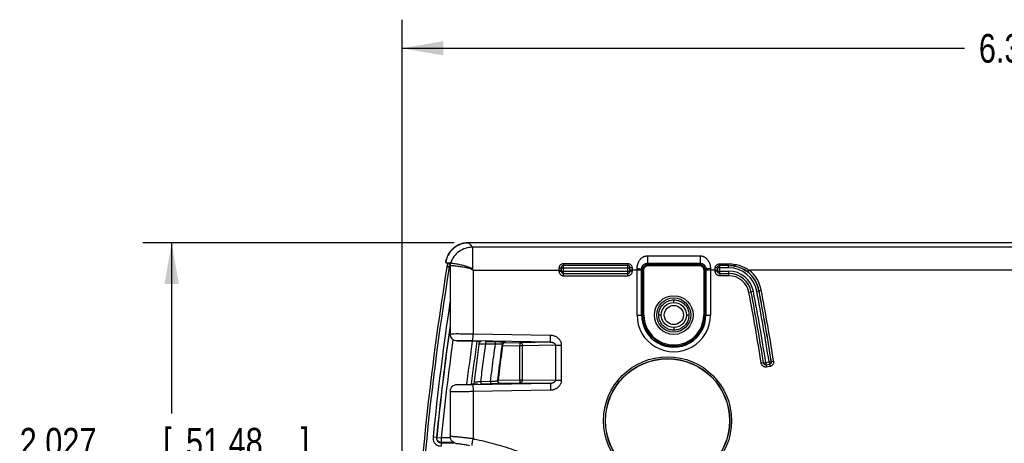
# Model space of a CAD drawing. Header units: inches. Extents: x 0 to 34, y 0 to 22.
# Tile 8 of 41: x 11.2 to 15.5, y 6.2 to 8.1. Entities that reach past the tile are written whole.
import ezdxf

# ---------------------------------------------------------------- set-up
doc = ezdxf.new("R2010")
doc.units = ezdxf.units.IN
doc.header["$LTSCALE"] = 1.87
doc.header["$MEASUREMENT"] = 0
doc.layers.get('0').update_dxf_attribs({"linetype": 'CONTINUOUS'})
doc.layers.add('DIMENSIONS', color=7, linetype='CONTINUOUS')
doc.styles.get("Standard").update_dxf_attribs({"font": 'txt', "width": 0.8})
doc.dimstyles.new('DIMSTYLE_1', dxfattribs={"dimtxt": 0.125, "dimasz": 0.18, "dimexe": 0.18, "dimexo": 0.0625, "dimgap": 0.09, "dimtad": 0, "dimtih": 1, "dimtoh": 1, "dimdec": 3, "dimzin": 4, "dimdsep": 46, "dimtxsty": 'STANDARD', "dimblk": '_FILLED', "dimblk1": '_FILLED', "dimblk2": '_FILLED', "dimcen": 0.09, "dimadec": 0, "dimazin": 0, "dimtp": 0.001, "dimtm": 0.001, "dimtfac": 1, "dimtdec": 3, "dimtofl": 0, "dimtmove": 0, "dimatfit": 3, "dimldrblk": '_FILLED', "dimfxl": 1, "dimtolj": 1, "dimtzin": 4, "dimarcsym": 0})

# ---------------------------------------------------------------- blocks, each defined once
blk = doc.blocks.new('_FILLED')
at = {"color": 0, "linetype": 'BYBLOCK'}
blk.add_solid([(0, 0), (-1, 0.174), (-1, -0.174)], dxfattribs=at)
blk = doc.blocks.new('*D4')
at = {"layer": 'DIMENSIONS', "color": 2, "linetype": 'CONTINUOUS'}
for p, q in [((13.1174, 7.0969), (11.7608, 7.0969)), ((11.8858, 7.0969), (11.8858, 6.3513)), ((11.8858, 5.0703), (11.8858, 6.1013)), ((12.6085, 5.0703), (11.7608, 5.0703))]:
    blk.add_line(p, q, dxfattribs=at)
at = {"layer": 'DIMENSIONS', "color": 2, "linetype": 'CONTINUOUS', "xscale": 0.18, "yscale": 0.18, "zscale": 0.18}
for p, rotation in [((11.8858, 7.0969), 90), ((11.8858, 5.0703), 270)]:
    blk.add_blockref('_FILLED', p, dxfattribs=dict(at, rotation=rotation))
at = {"layer": 'DIMENSIONS', "color": 2, "linetype": 'CONTINUOUS', "width": 0.8}
for s, p in [('2.027', (11.2233, 6.1638)), ('[', (11.8483, 6.1638)), ('51.48', (11.9483, 6.1638)), (']', (12.4483, 6.1638))]:
    blk.add_text(s, height=0.125, dxfattribs=at).set_placement(p)
blk = doc.blocks.new('*D5')
at = {"layer": 'DIMENSIONS', "color": 2, "linetype": 'CONTINUOUS'}
for p, q in [((12.8905, 5.3523), (12.8905, 8.0703)), ((19.2655, 5.4598), (19.2655, 8.0703)), ((12.8905, 7.9453), (15.3424, 7.9453)), ((19.2655, 7.9453), (16.8924, 7.9453))]:
    blk.add_line(p, q, dxfattribs=at)
at = {"layer": 'DIMENSIONS', "color": 2, "linetype": 'CONTINUOUS', "xscale": 0.18, "yscale": 0.18, "zscale": 0.18, "rotation": 180}
blk.add_blockref('_FILLED', (12.8905, 7.9453), dxfattribs=at)
at = {"layer": 'DIMENSIONS', "color": 2, "linetype": 'CONTINUOUS', "xscale": 0.18, "yscale": 0.18, "zscale": 0.18}
blk.add_blockref('_FILLED', (19.2655, 7.9453), dxfattribs=at)
at = {"layer": 'DIMENSIONS', "color": 2, "linetype": 'CONTINUOUS', "width": 0.8}
for s, p in [('6.375', (15.4049, 7.8828)), ('[', (16.0299, 7.8828)), ('161.93', (16.1299, 7.8828)), (']', (16.7299, 7.8828))]:
    blk.add_text(s, height=0.125, dxfattribs=at).set_placement(p)

msp = doc.modelspace()

# ---------------------------------------------------------------- linework, layer by layer
at = {"color": 7, "linetype": 'CONTINUOUS'}
for p, q in [((19.4666, 7.0969), (13.1799, 7.0969)), ((13.1968, 7.077), (13.1968, 6.982)), ((19.4498, 7.077), (13.1968, 7.077)), ((13.0807, 7.0096), (13.1022, 7.0093)), ((13.0875, 6.9988), (13.0867, 6.9955)), ((13.0884, 7.0026), (13.0875, 6.9988)), ((13.0876, 7.0086), (13.0918, 7.0076)), ((13.0894, 7.006), (13.0884, 7.0026)), ((13.0898, 7.0071), (13.0894, 7.006)), ((13.0913, 7.0069), (13.0955, 7.0053)), ((13.0918, 7.0076), (13.1013, 7.0076)), ((13.0955, 7.0053), (13.0994, 7.004)), ((13.1016, 7.008), (13.1013, 7.007)), ((13.1016, 7.008), (13.1021, 7.0093)), ((13.5943, 7.005), (13.5943, 6.9977)), ((13.8742, 7.005), (13.5943, 7.005)), ((13.5946, 6.9631), (13.5946, 6.9974)), ((13.8739, 6.9974), (13.5946, 6.9974)), ((13.8739, 6.9631), (13.8739, 6.9974)), ((13.8742, 7.005), (13.8742, 6.9977)), ((13.9599, 7.0396), (13.9599, 7.0071)), ((13.9599, 7.0396), (14.1897, 7.0396)), ((13.9599, 7.0071), (13.9644, 7.0027)), ((13.9599, 7.0071), (14.1897, 7.0071)), ((13.9644, 6.9977), (13.9644, 7.0027)), ((13.9644, 7.0027), (14.1852, 7.0027)), ((13.9644, 6.9977), (14.1852, 6.9977)), ((14.1897, 7.0071), (14.1852, 7.0027)), ((14.1852, 6.9977), (14.1852, 7.0027)), ((14.1897, 7.0396), (14.1897, 7.0071)), ((14.2753, 6.9977), (14.2753, 7.005)), ((14.2753, 7.005), (14.314, 7.005)), ((14.2756, 6.9631), (14.2756, 6.9974)), ((14.314, 6.9974), (14.2756, 6.9974)), ((14.314, 6.9977), (14.314, 7.005)), ((14.314, 6.9874), (14.314, 6.9974)), ((13.086, 6.9913), (13.0958, 6.9897)), ((13.0867, 6.9955), (13.0965, 6.9935)), ((13.1004, 6.9935), (13.0965, 6.9935)), ((13.1006, 6.9883), (13.1006, 6.6982)), ((13.1999, 6.9771), (13.1999, 6.698)), ((13.1999, 6.9771), (13.5844, 6.9771)), ((13.5744, 6.9868), (13.5744, 6.9729)), ((13.5744, 6.9729), (13.5844, 6.9729)), ((13.5846, 6.9874), (13.5846, 6.9731)), ((13.5846, 6.9874), (13.8839, 6.9874)), ((13.5846, 6.9731), (13.8839, 6.9731)), ((13.5944, 6.9529), (13.5944, 6.9629)), ((13.5946, 6.9631), (13.8739, 6.9631)), ((13.8742, 6.9529), (13.8742, 6.9629)), ((13.8839, 6.9731), (13.8839, 6.9874)), ((13.9346, 6.9771), (13.8842, 6.9771)), ((13.8942, 6.9729), (13.8842, 6.9729)), ((13.8942, 6.9729), (13.8942, 6.9867)), ((13.9146, 6.7813), (13.9146, 6.9838)), ((13.9346, 6.9824), (13.9394, 6.9777)), ((13.9346, 6.7813), (13.9346, 6.9771)), ((13.9394, 6.7813), (13.9394, 6.9777)), ((13.9444, 6.9777), (13.9394, 6.9777)), ((13.9444, 6.7813), (13.9444, 6.9777)), ((14.2052, 6.9777), (14.2052, 6.7813)), ((14.2052, 6.9777), (14.2102, 6.9777)), ((14.215, 6.9824), (14.2102, 6.9777)), ((14.2102, 6.9777), (14.2102, 6.7813)), ((14.215, 6.9771), (14.215, 6.7813)), ((14.2654, 6.9771), (14.215, 6.9771)), ((14.2349, 6.9838), (14.235, 6.7813)), ((14.2554, 6.9729), (14.2554, 6.9867)), ((14.2654, 6.9729), (14.2554, 6.9729)), ((14.2656, 6.9874), (14.2656, 6.9731)), ((14.314, 6.9874), (14.2656, 6.9874)), ((14.2656, 6.9731), (14.314, 6.9731)), ((14.2754, 6.9629), (14.2754, 6.9529)), ((14.2756, 6.9631), (14.314, 6.9631)), ((14.314, 6.9731), (14.314, 6.9631)), ((14.314, 6.9629), (14.314, 6.9529)), ((14.3969, 6.9692), (14.403, 6.9771)), ((16.17, 6.9771), (14.403, 6.9771)), ((13.5944, 6.9529), (13.8742, 6.9529)), ((14.314, 6.9529), (14.2754, 6.9529)), ((14.4224, 6.8834), (14.4025, 6.8796)), ((14.4364, 6.8861), (14.4563, 6.8898)), ((14.0751, 6.836), (14.0751, 6.8473)), ((13.9146, 6.7813), (13.9444, 6.7813)), ((14.0204, 6.7813), (14.0091, 6.7813)), ((14.1298, 6.7813), (14.1411, 6.7813)), ((14.2052, 6.7813), (14.235, 6.7813)), ((13.1994, 6.6681), (13.1999, 6.698)), ((13.5374, 6.6922), (13.1999, 6.698)), ((14.0751, 6.7266), (14.0751, 6.7153)), ((13.1302, 6.6682), (13.2167, 6.6667)), ((13.5369, 6.6622), (13.1994, 6.6681)), ((13.255, 6.6662), (13.2973, 6.6655)), ((13.255, 6.6562), (13.2973, 6.6555)), ((13.3281, 6.6555), (13.3293, 6.6541)), ((13.3352, 6.6617), (13.4044, 6.6605)), ((13.3395, 6.6626), (13.3393, 6.6626)), ((13.5369, 6.6622), (13.4044, 6.6605)), ((13.5369, 6.6622), (13.5374, 6.6922)), ((13.3292, 6.6488), (13.4044, 6.6475)), ((13.4044, 6.4991), (13.4044, 6.6475)), ((13.4154, 6.6475), (13.4044, 6.6475)), ((13.5599, 6.6493), (13.4154, 6.6475)), ((13.4154, 6.4991), (13.4154, 6.6475)), ((13.5599, 6.4973), (13.5599, 6.6493)), ((13.5599, 6.6493), (13.5859, 6.6493)), ((13.5859, 6.4973), (13.5859, 6.6493)), ((14.4658, 6.5728), (14.4559, 6.5712)), ((14.466, 6.5731), (14.4658, 6.5728)), ((14.466, 6.5731), (14.4999, 6.5784)), ((14.4759, 6.5746), (14.4775, 6.5647)), ((14.49, 6.5768), (14.4916, 6.5669)), ((14.4999, 6.5784), (14.5002, 6.5781)), ((14.5002, 6.5781), (14.5101, 6.5797)), ((14.4772, 6.5644), (14.4788, 6.5545)), ((14.4775, 6.5647), (14.4916, 6.5669)), ((14.4934, 6.5568), (14.4788, 6.5545)), ((14.4919, 6.5667), (14.4934, 6.5568)), ((13.1994, 6.4785), (13.5369, 6.4844)), ((13.276, 6.4907), (13.2335, 6.49)), ((13.3085, 6.4946), (13.307, 6.4933)), ((13.3084, 6.4975), (13.4044, 6.4991)), ((13.3144, 6.4846), (13.4044, 6.4861)), ((13.3186, 6.4837), (13.3189, 6.4837)), ((13.4044, 6.4991), (13.4154, 6.4991)), ((13.4044, 6.4861), (13.5369, 6.4844)), ((13.4154, 6.4991), (13.5599, 6.4973)), ((13.5369, 6.4844), (13.5374, 6.4544)), ((13.5599, 6.4973), (13.5859, 6.4973)), ((13.1006, 6.4484), (13.1006, 6.2512)), ((13.1302, 6.4784), (13.1927, 6.4795)), ((13.1994, 6.4785), (13.1999, 6.4485)), ((13.1999, 6.4485), (13.5374, 6.4544)), ((13.1999, 6.4485), (13.1999, 6.2412)), ((13.276, 6.4807), (13.2335, 6.48)), ((13.0403, 6.2462), (13.0254, 6.2477)), ((13.0412, 6.2471), (13.0403, 6.2462)), ((13.0412, 6.2471), (13.0611, 6.2451)), ((13.0602, 6.2243), (13.0602, 6.2093)), ((13.0602, 6.2243), (13.118, 6.2243)), ((13.0611, 6.2451), (13.0611, 6.2251)), ((13.1017, 6.2451), (13.0611, 6.2451)), ((13.1161, 6.2251), (13.0611, 6.2251))]:
    msp.add_line(p, q, dxfattribs=at)
for centre, radius in [((14.0748, 6.7813), 0.0845), ((14.0748, 6.7813), 0.0745), ((14.0751, 6.7813), 0.0547), ((14.0751, 6.7813), 0.0418), ((14.0478, 6.3203), 0.279), ((14.0478, 6.3203), 0.271), ((14.0478, 6.3203), 0.27)]:
    msp.add_circle(centre, radius, dxfattribs=at)
for centre, radius, start, end in [((24.8258, 5.0702), 11.9041, 170.60573, 170.62375), ((14.314, 6.8628), 0.1347, 10.7611, 89.9998), ((24.8258, 5.0702), 11.896, 170.70653, 179.02797), ((24.8258, 5.0702), 11.886, 170.70653, 179.01144), ((14.314, 6.8628), 0.1247, 10.7611, 89.9998), ((14.314, 6.8628), 0.1103, 10.7611, 89.9998), ((14.314, 6.8628), 0.1003, 10.7611, 89.9998), ((14.314, 6.8628), 0.1001, 10.7611, 89.2083), ((14.314, 6.8628), 0.1349, 10.7611, 52.0945), ((14.314, 6.8628), 0.1449, 10.7611, 52.0973), ((14.314, 6.8628), 0.0901, 10.7611, 89.9998), ((4.8828, 5.0703), 9.6901, 8.91031, 10.76111), ((4.8828, 5.0703), 9.7001, 8.91031, 10.76111), ((4.8828, 5.0703), 9.7003, 8.91186, 10.76111), ((4.8828, 5.0703), 9.7103, 8.91186, 10.76111), ((4.8828, 5.0703), 9.7247, 8.91177, 10.76111), ((4.8828, 5.0703), 9.7347, 8.91177, 10.76111), ((4.8828, 5.0703), 9.7349, 8.91021, 10.76111), ((4.8828, 5.0703), 9.7449, 8.91021, 10.76111), ((24.8258, 5.0702), 11.859, 171.43056, 174.30171), ((14.0748, 6.7813), 0.1602, 179.9998, 359.9998), ((14.0748, 6.7813), 0.1402, 179.9998, 359.9998), ((14.0748, 6.7813), 0.1354, 179.9998, 359.9998), ((14.0748, 6.7813), 0.1304, 179.9998, 359.9998), ((24.8258, 5.0702), 11.844, 171.91981, 174.30172), ((24.8258, 5.0702), 11.8432, 171.9379, 174.29707), ((24.8258, 5.0702), 11.8232, 172.2003, 174.29707), ((24.8258, 5.0702), 11.7388, 172.18188, 173.10674), ((24.8258, 5.0702), 11.7188, 172.16999, 173.08696), ((24.8859, 5.0702), 11.768, 172.21625, 173.12197)]:
    msp.add_arc(centre, radius, start, end, dxfattribs=at)
for points, knots in [([(13.0817, 7.0156), (13.0833, 7.024), (13.0889, 7.0413), (13.1042, 7.0643), (13.1259, 7.0827), (13.1518, 7.0943), (13.1706, 7.0969), (13.1799, 7.0969)], [0, 0, 0, 0, 0.185498, 0.390134, 0.593077, 0.797386, 1, 1, 1, 1]), ([(13.1486, 7.0921), (13.1444, 7.0907), (13.1376, 7.088), (13.1312, 7.0846), (13.1287, 7.0831)], [0, 0, 0, 0, 0.607942, 1, 1, 1, 1]), ([(13.1794, 7.0969), (13.172, 7.0969), (13.1634, 7.096), (13.1551, 7.0939), (13.1539, 7.0936)], [0, 0, 0, 0, 0.85557, 1, 1, 1, 1]), ([(13.1799, 7.0969), (13.1818, 7.0947), (13.1855, 7.0903), (13.1911, 7.0837), (13.1949, 7.0792), (13.1968, 7.077)], [0, 0, 0, 0, 0.333173, 0.666506, 1, 1, 1, 1]), ([(13.1047, 7.0634), (13.1036, 7.0622), (13.0977, 7.0552), (13.0888, 7.0412), (13.0838, 7.0271), (13.0821, 7.0199)], [0, 0, 0, 0, 0.097219, 0.552601, 1, 1, 1, 1]), ([(13.1968, 7.077), (13.1865, 7.077), (13.1658, 7.0738), (13.1377, 7.0596), (13.1153, 7.0376), (13.1055, 7.019), (13.1022, 7.0093)], [0, 0, 0, 0, 0.249488, 0.499337, 0.749656, 1, 1, 1, 1]), ([(13.1243, 7.0804), (13.1219, 7.0788), (13.1153, 7.074), (13.1093, 7.0684), (13.1057, 7.0644)], [0, 0, 0, 0, 0.34731, 1, 1, 1, 1]), ([(13.0813, 7.0133), (13.0818, 7.0127), (13.0829, 7.0114), (13.084, 7.0102), (13.0845, 7.0096)], [0, 0, 0, 0, 0.499966, 1, 1, 1, 1]), ([(13.1008, 7.0041), (13.1, 7.0043), (13.098, 7.005), (13.0961, 7.0058), (13.0949, 7.0063)], [0, 0, 0, 0, 0.391558, 1, 1, 1, 1]), ([(13.0976, 6.9958), (13.098, 6.9966), (13.0989, 6.9981), (13.0998, 6.9996), (13.1004, 7.0003), (13.1004, 7.0004)], [0, 0, 0, 0, 0.495046, 0.969428, 1, 1, 1, 1]), ([(13.1013, 7.007), (13.1012, 7.0065), (13.1008, 7.0047), (13.1005, 7.0029), (13.1004, 7.0016)], [0, 0, 0, 0, 0.306191, 1, 1, 1, 1]), ([(13.1004, 6.9971), (13.1004, 6.9962), (13.1005, 6.9942), (13.1006, 6.9913), (13.1006, 6.9893), (13.1006, 6.9883)], [0, 0, 0, 0, 0.322128, 0.657776, 1, 1, 1, 1]), ([(13.1951, 6.9803), (13.193, 6.9817), (13.188, 6.9835), (13.1801, 6.9857), (13.1714, 6.9875), (13.1621, 6.9892), (13.1522, 6.9908), (13.1419, 6.9923), (13.1316, 6.9936), (13.1216, 6.9948), (13.1127, 6.9958), (13.1061, 6.9965), (13.1025, 6.9969), (13.1015, 6.997)], [0, 0, 0, 0, 0.078339, 0.164444, 0.257642, 0.357454, 0.462965, 0.5725, 0.683258, 0.790823, 0.888535, 0.966705, 1, 1, 1, 1]), ([(13.1175, 7.0053), (13.1146, 7.0058), (13.1092, 7.0068), (13.1069, 7.0071), (13.1028, 7.0078), (13.1024, 7.0078)], [0, 0, 0, 0, 0.560207, 0.955301, 1, 1, 1, 1]), ([(13.1968, 6.982), (13.1951, 6.9837), (13.1907, 6.9864), (13.1835, 6.9896), (13.1754, 6.9924), (13.1665, 6.995), (13.1571, 6.9974), (13.1472, 6.9997), (13.1372, 7.0017), (13.1271, 7.0037), (13.1209, 7.0048), (13.1175, 7.0053)], [0, 0, 0, 0, 0.085937, 0.181265, 0.28471, 0.395609, 0.513103, 0.635659, 0.760711, 0.884202, 1, 1, 1, 1]), ([(13.5875, 7.0039), (13.5863, 7.0035), (13.5837, 7.0023), (13.5801, 6.9998), (13.5771, 6.9963), (13.5757, 6.9935), (13.5752, 6.992)], [0, 0, 0, 0, 0.226031, 0.471315, 0.733112, 1, 1, 1, 1]), ([(13.5946, 6.9974), (13.5935, 6.9974), (13.5912, 6.997), (13.5879, 6.9952), (13.5853, 6.9918), (13.5846, 6.9889), (13.5846, 6.9874)], [0, 0, 0, 0, 0.214969, 0.4515, 0.712299, 1, 1, 1, 1]), ([(13.5943, 6.9977), (13.5938, 6.9977), (13.5926, 6.9976), (13.5909, 6.9972), (13.589, 6.9963), (13.5872, 6.9949), (13.5863, 6.9936), (13.5858, 6.9929)], [0, 0, 0, 0, 0.161004, 0.339953, 0.539272, 0.759522, 1, 1, 1, 1]), ([(13.5943, 7.005), (13.5933, 7.005), (13.5909, 7.0048), (13.5887, 7.0043), (13.5875, 7.0039)], [0, 0, 0, 0, 0.475009, 1, 1, 1, 1]), ([(13.8839, 6.9874), (13.8839, 6.9886), (13.8835, 6.9909), (13.8817, 6.9942), (13.8783, 6.9968), (13.8754, 6.9974), (13.8739, 6.9974)], [0, 0, 0, 0, 0.214969, 0.4515, 0.712299, 1, 1, 1, 1]), ([(13.8929, 6.9933), (13.8923, 6.9946), (13.8909, 6.997), (13.8879, 7.0003), (13.884, 7.0029), (13.8793, 7.0046), (13.8759, 7.005), (13.8742, 7.005)], [0, 0, 0, 0, 0.172361, 0.362656, 0.567755, 0.78201, 1, 1, 1, 1]), ([(13.8791, 6.9965), (13.8784, 6.9969), (13.8768, 6.9975), (13.8751, 6.9977), (13.8742, 6.9977)], [0, 0, 0, 0, 0.49801, 1, 1, 1, 1]), ([(13.9146, 6.9838), (13.9147, 6.9874), (13.9152, 6.9941), (13.9173, 7.0033), (13.9202, 7.011), (13.9236, 7.0174), (13.9273, 7.0227), (13.9311, 7.027), (13.9349, 7.0304), (13.9387, 7.0332), (13.9425, 7.0354), (13.9464, 7.0372), (13.9506, 7.0385), (13.9551, 7.0394), (13.9583, 7.0396), (13.9599, 7.0396)], [0, 0, 0, 0, 0.134639, 0.252379, 0.355053, 0.445305, 0.52554, 0.597044, 0.660692, 0.718281, 0.772384, 0.82572, 0.8807, 0.938643, 1, 1, 1, 1]), ([(13.9346, 6.9824), (13.9346, 6.984), (13.9349, 6.987), (13.9361, 6.9911), (13.9378, 6.9946), (13.9397, 6.9974), (13.9418, 6.9997), (13.9439, 7.0016), (13.946, 7.0031), (13.9481, 7.0043), (13.9502, 7.0053), (13.9524, 7.0061), (13.9548, 7.0067), (13.9573, 7.0071), (13.959, 7.0071), (13.9599, 7.0071)], [0, 0, 0, 0, 0.12149, 0.228954, 0.324586, 0.410784, 0.48951, 0.561568, 0.627328, 0.688165, 0.746432, 0.80483, 0.865861, 0.930839, 1, 1, 1, 1]), ([(13.9394, 6.9777), (13.9394, 6.98), (13.9401, 6.9849), (13.9433, 6.992), (13.9491, 6.9981), (13.9565, 7.0019), (13.9619, 7.0027), (13.9644, 7.0027)], [0, 0, 0, 0, 0.175737, 0.372027, 0.589898, 0.806619, 1, 1, 1, 1]), ([(13.9444, 6.9777), (13.9444, 6.9795), (13.9449, 6.9834), (13.9475, 6.9891), (13.9521, 6.994), (13.9581, 6.997), (13.9624, 6.9977), (13.9644, 6.9977)], [0, 0, 0, 0, 0.175578, 0.371712, 0.589678, 0.806744, 1, 1, 1, 1]), ([(14.1852, 7.0027), (14.1875, 7.0027), (14.1924, 7.002), (14.1995, 6.9988), (14.2056, 6.993), (14.2094, 6.9856), (14.2102, 6.9802), (14.2102, 6.9777)], [0, 0, 0, 0, 0.175737, 0.372027, 0.589898, 0.806619, 1, 1, 1, 1]), ([(14.1852, 6.9977), (14.187, 6.9977), (14.1909, 6.9972), (14.1966, 6.9946), (14.2015, 6.99), (14.2045, 6.984), (14.2052, 6.9797), (14.2052, 6.9777)], [0, 0, 0, 0, 0.175578, 0.371712, 0.589678, 0.806744, 1, 1, 1, 1]), ([(14.1897, 7.0396), (14.1911, 7.0396), (14.1941, 7.0395), (14.1988, 7.0386), (14.2035, 7.0371), (14.2083, 7.0348), (14.2129, 7.0319), (14.2172, 7.0283), (14.2213, 7.0239), (14.2253, 7.0185), (14.2289, 7.012), (14.2321, 7.004), (14.2344, 6.9944), (14.2349, 6.9875), (14.2349, 6.9838)], [0, 0, 0, 0, 0.054835, 0.113789, 0.176817, 0.243112, 0.311561, 0.381555, 0.455735, 0.537825, 0.631232, 0.738021, 0.860287, 1, 1, 1, 1]), ([(14.1897, 7.0071), (14.1905, 7.0071), (14.1921, 7.0071), (14.1947, 7.0067), (14.1974, 7.006), (14.2, 7.005), (14.2026, 7.0037), (14.205, 7.0022), (14.2073, 7.0002), (14.2095, 6.9979), (14.2116, 6.995), (14.2133, 6.9915), (14.2146, 6.9872), (14.2149, 6.9841), (14.215, 6.9824)], [0, 0, 0, 0, 0.061829, 0.12799, 0.19797, 0.270367, 0.343526, 0.41651, 0.491827, 0.572871, 0.662484, 0.762212, 0.873898, 1, 1, 1, 1]), ([(14.2576, 6.995), (14.2582, 6.9961), (14.2596, 6.9982), (14.2625, 7.0009), (14.2662, 7.0031), (14.2706, 7.0046), (14.2738, 7.005), (14.2753, 7.005)], [0, 0, 0, 0, 0.168717, 0.355507, 0.558869, 0.77517, 1, 1, 1, 1]), ([(14.2756, 6.9974), (14.2745, 6.9974), (14.2722, 6.997), (14.2689, 6.9951), (14.2663, 6.9918), (14.2656, 6.9889), (14.2656, 6.9874)], [0, 0, 0, 0, 0.214969, 0.4515, 0.712299, 1, 1, 1, 1]), ([(14.2708, 6.9966), (14.2715, 6.997), (14.273, 6.9976), (14.2745, 6.9977), (14.2753, 6.9977)], [0, 0, 0, 0, 0.492688, 1, 1, 1, 1]), ([(14.314, 7.005), (14.3232, 7.005), (14.3407, 7.0034), (14.3649, 6.9972), (14.3851, 6.9885), (14.3969, 6.9814), (14.4021, 6.9778)], [0, 0, 0, 0, 0.296052, 0.560729, 0.798318, 1, 1, 1, 1]), ([(14.314, 6.9977), (14.3226, 6.9977), (14.3328, 6.9968), (14.3429, 6.9946), (14.3444, 6.9942)], [0, 0, 0, 0, 0.841359, 1, 1, 1, 1]), ([(13.086, 6.9913), (13.0861, 6.992), (13.0863, 6.9934), (13.0866, 6.9948), (13.0867, 6.9955)], [0, 0, 0, 0, 0.499951, 1, 1, 1, 1]), ([(13.1968, 6.982), (13.1966, 6.9818), (13.1962, 6.9814), (13.1956, 6.9809), (13.1952, 6.9805), (13.1951, 6.9803)], [0, 0, 0, 0, 0.333304, 0.666696, 1, 1, 1, 1]), ([(13.1951, 6.9803), (13.1959, 6.9798), (13.1975, 6.9787), (13.1991, 6.9777), (13.1999, 6.9771)], [0, 0, 0, 0, 0.500375, 1, 1, 1, 1]), ([(13.1968, 6.982), (13.1973, 6.9812), (13.1983, 6.9796), (13.1994, 6.9779), (13.1999, 6.9771)], [0, 0, 0, 0, 0.500375, 1, 1, 1, 1]), ([(13.5752, 6.992), (13.5752, 6.9919), (13.5747, 6.9902), (13.5744, 6.9885), (13.5744, 6.9868)], [0, 0, 0, 0, 0.031929, 1, 1, 1, 1]), ([(13.5744, 6.9868), (13.576, 6.9868), (13.5792, 6.9867), (13.5818, 6.9873), (13.5843, 6.9872), (13.5844, 6.9877)], [0, 0, 0, 0, 0.492764, 0.856459, 1, 1, 1, 1]), ([(13.5744, 6.9729), (13.5744, 6.9717), (13.5746, 6.9693), (13.5752, 6.9669), (13.5757, 6.9657)], [0, 0, 0, 0, 0.470497, 1, 1, 1, 1]), ([(13.5757, 6.9657), (13.5762, 6.9644), (13.5776, 6.9617), (13.5806, 6.9581), (13.5846, 6.9552), (13.5877, 6.9539), (13.5894, 6.9535)], [0, 0, 0, 0, 0.227037, 0.474225, 0.734639, 1, 1, 1, 1]), ([(13.5858, 6.9929), (13.5854, 6.9922), (13.5846, 6.9905), (13.5844, 6.9887), (13.5844, 6.9877)], [0, 0, 0, 0, 0.484448, 1, 1, 1, 1]), ([(13.5844, 6.9729), (13.5844, 6.9723), (13.5845, 6.9711), (13.585, 6.9692), (13.586, 6.9673), (13.5875, 6.9655), (13.5888, 6.9645), (13.5895, 6.9641)], [0, 0, 0, 0, 0.161849, 0.343927, 0.546721, 0.76746, 1, 1, 1, 1]), ([(13.5846, 6.9731), (13.5846, 6.972), (13.585, 6.9697), (13.5869, 6.9664), (13.5903, 6.9638), (13.5932, 6.9631), (13.5946, 6.9631)], [0, 0, 0, 0, 0.214969, 0.4515, 0.712299, 1, 1, 1, 1]), ([(13.5895, 6.9641), (13.5903, 6.9637), (13.5919, 6.9631), (13.5935, 6.9629), (13.5944, 6.9629)], [0, 0, 0, 0, 0.499388, 1, 1, 1, 1]), ([(13.8739, 6.9631), (13.8751, 6.9631), (13.8774, 6.9635), (13.8807, 6.9654), (13.8833, 6.9688), (13.8839, 6.9716), (13.8839, 6.9731)], [0, 0, 0, 0, 0.214969, 0.4515, 0.712299, 1, 1, 1, 1]), ([(13.8742, 6.9629), (13.8748, 6.9629), (13.876, 6.963), (13.8779, 6.9635), (13.8798, 6.9645), (13.8816, 6.966), (13.8826, 6.9673), (13.883, 6.968)], [0, 0, 0, 0, 0.161849, 0.343927, 0.546721, 0.76746, 1, 1, 1, 1]), ([(13.8742, 6.9529), (13.8754, 6.9529), (13.8778, 6.9531), (13.8802, 6.9537), (13.8814, 6.9542)], [0, 0, 0, 0, 0.470497, 1, 1, 1, 1]), ([(13.8842, 6.9877), (13.8842, 6.9883), (13.8841, 6.9895), (13.8836, 6.9914), (13.8826, 6.9933), (13.8811, 6.9951), (13.8798, 6.9961), (13.8791, 6.9965)], [0, 0, 0, 0, 0.164665, 0.348178, 0.55057, 0.769443, 1, 1, 1, 1]), ([(13.8814, 6.9542), (13.8827, 6.9547), (13.8854, 6.9561), (13.889, 6.9591), (13.8919, 6.9631), (13.8932, 6.9662), (13.8936, 6.9679)], [0, 0, 0, 0, 0.227037, 0.474225, 0.734639, 1, 1, 1, 1]), ([(13.883, 6.968), (13.8834, 6.9688), (13.884, 6.9703), (13.8842, 6.972), (13.8842, 6.9729)], [0, 0, 0, 0, 0.499388, 1, 1, 1, 1]), ([(13.8942, 6.9867), (13.8926, 6.9868), (13.8894, 6.9867), (13.8868, 6.9873), (13.8843, 6.9872), (13.8842, 6.9877)], [0, 0, 0, 0, 0.492764, 0.856459, 1, 1, 1, 1]), ([(13.8942, 6.9867), (13.8942, 6.9878), (13.894, 6.9901), (13.8933, 6.9922), (13.8929, 6.9933)], [0, 0, 0, 0, 0.471184, 1, 1, 1, 1]), ([(13.9146, 6.9838), (13.9179, 6.9838), (13.9241, 6.984), (13.9296, 6.9827), (13.9344, 6.9834), (13.9346, 6.9824)], [0, 0, 0, 0, 0.492797, 0.857138, 1, 1, 1, 1]), ([(13.9346, 6.9771), (13.9346, 6.978), (13.9346, 6.9798), (13.9346, 6.9816), (13.9346, 6.9824)], [0, 0, 0, 0, 0.499829, 1, 1, 1, 1]), ([(14.2349, 6.9838), (14.2316, 6.9838), (14.2255, 6.984), (14.22, 6.9827), (14.2152, 6.9834), (14.215, 6.9824)], [0, 0, 0, 0, 0.492803, 0.857144, 1, 1, 1, 1]), ([(14.215, 6.9824), (14.215, 6.9816), (14.215, 6.9798), (14.215, 6.978), (14.215, 6.9771)], [0, 0, 0, 0, 0.499773, 1, 1, 1, 1]), ([(14.2554, 6.9867), (14.2554, 6.9876), (14.2555, 6.9894), (14.2562, 6.9922), (14.257, 6.9941), (14.2576, 6.995)], [0, 0, 0, 0, 0.297792, 0.629142, 1, 1, 1, 1]), ([(14.2664, 6.955), (14.2652, 6.9556), (14.2629, 6.957), (14.2599, 6.96), (14.2574, 6.9637), (14.2563, 6.9666), (14.256, 6.9681)], [0, 0, 0, 0, 0.223329, 0.467409, 0.728185, 1, 1, 1, 1]), ([(14.2654, 6.9877), (14.2653, 6.9872), (14.2628, 6.9873), (14.2615, 6.987), (14.2604, 6.9869)], [0, 0, 0, 0, 0.282986, 1, 1, 1, 1]), ([(14.2654, 6.9877), (14.2654, 6.9882), (14.2654, 6.9892), (14.2658, 6.9907), (14.2664, 6.9924), (14.2675, 6.994), (14.2689, 6.9955), (14.2701, 6.9963), (14.2708, 6.9966)], [0, 0, 0, 0, 0.129429, 0.272885, 0.431893, 0.606968, 0.797115, 1, 1, 1, 1]), ([(14.2665, 6.9683), (14.2661, 6.969), (14.2656, 6.9705), (14.2654, 6.9721), (14.2654, 6.9729)], [0, 0, 0, 0, 0.493952, 1, 1, 1, 1]), ([(14.2656, 6.9731), (14.2656, 6.972), (14.266, 6.9697), (14.2679, 6.9664), (14.2713, 6.9638), (14.2742, 6.9631), (14.2756, 6.9631)], [0, 0, 0, 0, 0.214969, 0.4515, 0.712299, 1, 1, 1, 1]), ([(14.2754, 6.9529), (14.2745, 6.9529), (14.2725, 6.953), (14.2694, 6.9537), (14.2674, 6.9545), (14.2664, 6.955)], [0, 0, 0, 0, 0.297471, 0.629057, 1, 1, 1, 1]), ([(14.2754, 6.9629), (14.2749, 6.9629), (14.2739, 6.9629), (14.2724, 6.9633), (14.2708, 6.9639), (14.2692, 6.965), (14.2676, 6.9664), (14.2668, 6.9676), (14.2665, 6.9683)], [0, 0, 0, 0, 0.126786, 0.268201, 0.426437, 0.602351, 0.794628, 1, 1, 1, 1]), ([(14.3456, 6.994), (14.3512, 6.9926), (14.3604, 6.9897), (14.3694, 6.9859), (14.3729, 6.9841)], [0, 0, 0, 0, 0.589161, 1, 1, 1, 1]), ([(14.3747, 6.9833), (14.3768, 6.9822), (14.3845, 6.978), (14.3918, 6.9732), (14.3969, 6.9692)], [0, 0, 0, 0, 0.270185, 1, 1, 1, 1]), ([(14.0091, 6.7813), (14.0091, 6.7882), (14.0113, 6.802), (14.0208, 6.8207), (14.0357, 6.8356), (14.0544, 6.8451), (14.0682, 6.8473), (14.0751, 6.8473)], [0, 0, 0, 0, 0.199729, 0.399879, 0.600106, 0.800262, 1, 1, 1, 1]), ([(14.0751, 6.8473), (14.082, 6.8473), (14.0958, 6.8451), (14.1145, 6.8356), (14.1294, 6.8207), (14.1389, 6.802), (14.1411, 6.7882), (14.1411, 6.7813)], [0, 0, 0, 0, 0.199738, 0.399894, 0.600122, 0.800271, 1, 1, 1, 1]), ([(14.0751, 6.7153), (14.0682, 6.7153), (14.0544, 6.7175), (14.0357, 6.727), (14.0208, 6.7419), (14.0113, 6.7606), (14.0091, 6.7744), (14.0091, 6.7813)], [0, 0, 0, 0, 0.199738, 0.399894, 0.600122, 0.800271, 1, 1, 1, 1]), ([(14.1411, 6.7813), (14.1411, 6.7744), (14.1389, 6.7606), (14.1294, 6.7419), (14.1145, 6.727), (14.0958, 6.7175), (14.082, 6.7153), (14.0751, 6.7153)], [0, 0, 0, 0, 0.199729, 0.399879, 0.600106, 0.800262, 1, 1, 1, 1]), ([(13.1999, 6.698), (13.1919, 6.6981), (13.1764, 6.6983), (13.1542, 6.6985), (13.1347, 6.6986), (13.119, 6.6986), (13.1081, 6.6984), (13.1025, 6.6984), (13.1006, 6.6982)], [0, 0, 0, 0, 0.241775, 0.469451, 0.669629, 0.83058, 0.942888, 1, 1, 1, 1]), ([(13.1302, 6.6682), (13.1263, 6.6683), (13.1185, 6.6699), (13.1087, 6.6766), (13.1021, 6.6865), (13.1006, 6.6943), (13.1006, 6.6982)], [0, 0, 0, 0, 0.250429, 0.500961, 0.751328, 1, 1, 1, 1]), ([(13.1994, 6.6681), (13.1939, 6.6682), (13.1833, 6.6683), (13.1681, 6.6685), (13.1546, 6.6686), (13.1436, 6.6686), (13.1358, 6.6685), (13.1316, 6.6684), (13.1302, 6.6682)], [0, 0, 0, 0, 0.237653, 0.461404, 0.659497, 0.820827, 0.93651, 1, 1, 1, 1]), ([(13.2167, 6.6667), (13.218, 6.6667), (13.2202, 6.6666), (13.2225, 6.6666), (13.2235, 6.6665)], [0, 0, 0, 0, 0.544335, 1, 1, 1, 1]), ([(13.2235, 6.6665), (13.2248, 6.6665), (13.2274, 6.6665), (13.2312, 6.6665), (13.2338, 6.6665), (13.235, 6.6665)], [0, 0, 0, 0, 0.336441, 0.682129, 1, 1, 1, 1]), ([(13.2251, 6.6549), (13.2251, 6.6554), (13.228, 6.6548), (13.2295, 6.6552), (13.2307, 6.6554)], [0, 0, 0, 0, 0.260821, 1, 1, 1, 1]), ([(13.2252, 6.6661), (13.2256, 6.6659), (13.2262, 6.6653), (13.2264, 6.6644), (13.2263, 6.664)], [0, 0, 0, 0, 0.539996, 1, 1, 1, 1]), ([(13.2307, 6.6554), (13.2327, 6.6557), (13.2381, 6.6557), (13.2429, 6.6559), (13.2457, 6.656)], [0, 0, 0, 0, 0.441794, 1, 1, 1, 1]), ([(13.2335, 6.49), (13.2369, 6.5177), (13.2439, 6.5732), (13.2512, 6.6286), (13.255, 6.6562)], [0, 0, 0, 0, 0.500014, 1, 1, 1, 1]), ([(13.255, 6.6562), (13.255, 6.6579), (13.2552, 6.6609), (13.2547, 6.6639), (13.2553, 6.6659), (13.255, 6.6662)], [0, 0, 0, 0, 0.494895, 0.860069, 1, 1, 1, 1]), ([(13.276, 6.4907), (13.2782, 6.509), (13.2828, 6.5457), (13.2899, 6.6006), (13.2948, 6.6372), (13.2973, 6.6555)], [0, 0, 0, 0, 0.333334, 0.666666, 1, 1, 1, 1]), ([(13.2973, 6.6555), (13.2973, 6.6572), (13.2976, 6.6601), (13.297, 6.6632), (13.2976, 6.6652), (13.2973, 6.6655)], [0, 0, 0, 0, 0.494893, 0.860068, 1, 1, 1, 1]), ([(13.2973, 6.6655), (13.3015, 6.6654), (13.3094, 6.6653), (13.3203, 6.6649), (13.3293, 6.665), (13.3345, 6.664), (13.3377, 6.6647), (13.3382, 6.6641)], [0, 0, 0, 0, 0.305718, 0.582728, 0.803908, 0.947128, 1, 1, 1, 1]), ([(13.2973, 6.6555), (13.3005, 6.6556), (13.3065, 6.6557), (13.3146, 6.6557), (13.3215, 6.656), (13.3252, 6.6553), (13.3278, 6.6559), (13.3281, 6.6555)], [0, 0, 0, 0, 0.306757, 0.583684, 0.804232, 0.947136, 1, 1, 1, 1]), ([(13.307, 6.4933), (13.3092, 6.5114), (13.3138, 6.5474), (13.3208, 6.6015), (13.3256, 6.6375), (13.3281, 6.6555)], [0, 0, 0, 0, 0.333334, 0.666665, 1, 1, 1, 1]), ([(13.3281, 6.6555), (13.3283, 6.6571), (13.3296, 6.6602), (13.3333, 6.6634), (13.3366, 6.6641), (13.3382, 6.6641)], [0, 0, 0, 0, 0.333327, 0.666673, 1, 1, 1, 1]), ([(13.3286, 6.6498), (13.3287, 6.6505), (13.3289, 6.652), (13.3292, 6.6534), (13.3293, 6.6541)], [0, 0, 0, 0, 0.50685, 1, 1, 1, 1]), ([(13.3393, 6.6626), (13.3382, 6.6626), (13.3358, 6.6622), (13.3326, 6.6605), (13.3311, 6.6587), (13.3305, 6.6576)], [0, 0, 0, 0, 0.330136, 0.663713, 1, 1, 1, 1]), ([(13.3382, 6.6641), (13.3384, 6.6639), (13.3388, 6.6634), (13.3392, 6.663), (13.3393, 6.6628)], [0, 0, 0, 0, 0.583347, 1, 1, 1, 1]), ([(13.4044, 6.6475), (13.4044, 6.6496), (13.4047, 6.6535), (13.4041, 6.6575), (13.4048, 6.66), (13.4044, 6.6605)], [0, 0, 0, 0, 0.494895, 0.860069, 1, 1, 1, 1]), ([(13.4044, 6.6605), (13.4063, 6.6604), (13.4104, 6.659), (13.4145, 6.654), (13.4154, 6.6497), (13.4154, 6.6475)], [0, 0, 0, 0, 0.310069, 0.645467, 1, 1, 1, 1]), ([(13.5599, 6.6493), (13.5599, 6.6498), (13.5598, 6.6507), (13.5594, 6.6521), (13.5587, 6.6535), (13.5576, 6.655), (13.5561, 6.6564), (13.5543, 6.6578), (13.5522, 6.6589), (13.5499, 6.6599), (13.5475, 6.6607), (13.545, 6.6613), (13.5423, 6.6618), (13.5396, 6.6621), (13.5378, 6.6622), (13.5369, 6.6622)], [0, 0, 0, 0, 0.045243, 0.094855, 0.15075, 0.214471, 0.286349, 0.365276, 0.449062, 0.535506, 0.624207, 0.715264, 0.808582, 0.903746, 1, 1, 1, 1]), ([(13.5859, 6.6493), (13.5859, 6.6508), (13.5857, 6.6537), (13.5849, 6.6583), (13.5834, 6.6631), (13.5811, 6.668), (13.578, 6.6728), (13.5741, 6.6772), (13.5697, 6.6811), (13.5649, 6.6845), (13.5598, 6.6872), (13.5545, 6.6893), (13.5489, 6.6909), (13.5432, 6.6919), (13.5393, 6.6921), (13.5374, 6.6922)], [0, 0, 0, 0, 0.059982, 0.124564, 0.194576, 0.270133, 0.350148, 0.432627, 0.515354, 0.59675, 0.677196, 0.75743, 0.837923, 0.918828, 1, 1, 1, 1]), ([(13.3286, 6.6498), (13.3263, 6.6327), (13.3217, 6.5987), (13.3151, 6.5476), (13.3108, 6.5135), (13.3087, 6.4965)], [0, 0, 0, 0, 0.333333, 0.666667, 1, 1, 1, 1]), ([(14.4695, 6.5553), (14.4682, 6.5557), (14.4657, 6.5568), (14.4623, 6.5593), (14.4593, 6.5625), (14.457, 6.5666), (14.4562, 6.5696), (14.4559, 6.5712)], [0, 0, 0, 0, 0.176983, 0.370712, 0.57502, 0.778335, 1, 1, 1, 1]), ([(14.4691, 6.5668), (14.4685, 6.5673), (14.4675, 6.5684), (14.4664, 6.5704), (14.4659, 6.572), (14.4658, 6.5728)], [0, 0, 0, 0, 0.324788, 0.647901, 1, 1, 1, 1]), ([(14.466, 6.5731), (14.4662, 6.572), (14.467, 6.5697), (14.4693, 6.5667), (14.473, 6.5647), (14.476, 6.5645), (14.4775, 6.5647)], [0, 0, 0, 0, 0.215002, 0.451558, 0.712381, 1, 1, 1, 1]), ([(14.4916, 6.5669), (14.4927, 6.5671), (14.495, 6.5679), (14.4979, 6.5702), (14.4999, 6.5739), (14.5002, 6.5769), (14.4999, 6.5784)], [0, 0, 0, 0, 0.214962, 0.4515, 0.712333, 1, 1, 1, 1]), ([(14.4978, 6.57), (14.4973, 6.5694), (14.4962, 6.5684), (14.4942, 6.5673), (14.4927, 6.5668), (14.4919, 6.5667)], [0, 0, 0, 0, 0.324785, 0.647864, 1, 1, 1, 1]), ([(14.5094, 6.5704), (14.509, 6.5691), (14.5079, 6.5666), (14.5054, 6.5632), (14.5021, 6.5602), (14.4981, 6.5579), (14.495, 6.5571), (14.4934, 6.5568)], [0, 0, 0, 0, 0.176972, 0.370706, 0.575015, 0.778309, 1, 1, 1, 1]), ([(14.5002, 6.5781), (14.5003, 6.5777), (14.5004, 6.5767), (14.5003, 6.5751), (14.4999, 6.5734), (14.4991, 6.5716), (14.4983, 6.5705), (14.4978, 6.57)], [0, 0, 0, 0, 0.15923, 0.336988, 0.536068, 0.757508, 1, 1, 1, 1]), ([(14.5101, 6.5797), (14.5102, 6.5788), (14.5104, 6.5768), (14.5102, 6.5736), (14.5097, 6.5715), (14.5094, 6.5704)], [0, 0, 0, 0, 0.297181, 0.628743, 1, 1, 1, 1]), ([(14.4772, 6.5644), (14.4768, 6.5644), (14.4758, 6.5643), (14.4742, 6.5644), (14.4725, 6.5648), (14.4707, 6.5656), (14.4696, 6.5663), (14.4691, 6.5668)], [0, 0, 0, 0, 0.159278, 0.337066, 0.53615, 0.75756, 1, 1, 1, 1]), ([(14.4788, 6.5545), (14.4779, 6.5544), (14.4759, 6.5542), (14.4727, 6.5544), (14.4706, 6.5549), (14.4695, 6.5553)], [0, 0, 0, 0, 0.297225, 0.628793, 1, 1, 1, 1]), ([(13.2158, 6.489), (13.2136, 6.4888), (13.2096, 6.4884), (13.2068, 6.4892), (13.2036, 6.4883), (13.2037, 6.4888)], [0, 0, 0, 0, 0.539556, 0.882553, 1, 1, 1, 1]), ([(13.2335, 6.49), (13.2304, 6.4898), (13.2245, 6.4894), (13.2187, 6.4892), (13.2158, 6.489)], [0, 0, 0, 0, 0.528346, 1, 1, 1, 1]), ([(13.2335, 6.49), (13.2336, 6.4883), (13.2338, 6.4854), (13.2333, 6.4823), (13.2338, 6.4803), (13.2335, 6.48)], [0, 0, 0, 0, 0.494899, 0.860071, 1, 1, 1, 1]), ([(13.276, 6.4907), (13.276, 6.4891), (13.2762, 6.4861), (13.2757, 6.483), (13.2763, 6.481), (13.276, 6.4807)], [0, 0, 0, 0, 0.494895, 0.860069, 1, 1, 1, 1]), ([(13.307, 6.4933), (13.3067, 6.4929), (13.3042, 6.4932), (13.3002, 6.4923), (13.2934, 6.492), (13.2852, 6.4913), (13.2791, 6.4909), (13.276, 6.4907)], [0, 0, 0, 0, 0.054226, 0.197926, 0.418474, 0.694275, 1, 1, 1, 1]), ([(13.3171, 6.4821), (13.3166, 6.4816), (13.3135, 6.4822), (13.3081, 6.4813), (13.2991, 6.4813), (13.2882, 6.4809), (13.2802, 6.4808), (13.276, 6.4807)], [0, 0, 0, 0, 0.053463, 0.197097, 0.418251, 0.694525, 1, 1, 1, 1]), ([(13.307, 6.4933), (13.3068, 6.4915), (13.3074, 6.4875), (13.3114, 6.4831), (13.3153, 6.4821), (13.3171, 6.4821)], [0, 0, 0, 0, 0.33332, 0.666676, 1, 1, 1, 1]), ([(13.3085, 6.4946), (13.3085, 6.495), (13.3086, 6.4956), (13.3087, 6.4962), (13.3087, 6.4965)], [0, 0, 0, 0, 0.498884, 1, 1, 1, 1]), ([(13.309, 6.4902), (13.3095, 6.4888), (13.3111, 6.4864), (13.3142, 6.4843), (13.3165, 6.4838), (13.3174, 6.4837)], [0, 0, 0, 0, 0.381943, 0.756163, 1, 1, 1, 1]), ([(13.3187, 6.4836), (13.3185, 6.4833), (13.318, 6.4829), (13.3174, 6.4824), (13.3171, 6.4821)], [0, 0, 0, 0, 0.462626, 1, 1, 1, 1]), ([(13.4044, 6.4861), (13.4048, 6.4865), (13.4041, 6.4891), (13.4047, 6.4931), (13.4044, 6.497), (13.4044, 6.4991)], [0, 0, 0, 0, 0.137866, 0.50351, 1, 1, 1, 1]), ([(13.4154, 6.4991), (13.4154, 6.4969), (13.4145, 6.4926), (13.4104, 6.4876), (13.4063, 6.4862), (13.4044, 6.4861)], [0, 0, 0, 0, 0.353342, 0.687445, 1, 1, 1, 1]), ([(13.5369, 6.4844), (13.5379, 6.4844), (13.5399, 6.4845), (13.5428, 6.4849), (13.5456, 6.4854), (13.5481, 6.486), (13.5505, 6.4869), (13.5527, 6.4879), (13.5547, 6.4891), (13.5565, 6.4904), (13.5579, 6.492), (13.559, 6.4936), (13.5597, 6.4954), (13.5599, 6.4967), (13.5599, 6.4973)], [0, 0, 0, 0, 0.109531, 0.210461, 0.305763, 0.396958, 0.484487, 0.568912, 0.650445, 0.728124, 0.80125, 0.87018, 0.936001, 1, 1, 1, 1]), ([(13.5374, 6.4544), (13.5396, 6.4545), (13.5439, 6.4548), (13.55, 6.456), (13.5557, 6.4577), (13.561, 6.46), (13.566, 6.4628), (13.5707, 6.4662), (13.575, 6.4702), (13.5787, 6.4748), (13.5818, 6.4798), (13.5841, 6.4854), (13.5855, 6.4912), (13.5859, 6.4952), (13.5859, 6.4973)], [0, 0, 0, 0, 0.092386, 0.178358, 0.260888, 0.341722, 0.421732, 0.501985, 0.583325, 0.665441, 0.747969, 0.831166, 0.915365, 1, 1, 1, 1]), ([(13.1006, 6.4484), (13.1006, 6.4523), (13.1021, 6.4601), (13.1087, 6.47), (13.1185, 6.4766), (13.1263, 6.4783), (13.1302, 6.4784)], [0, 0, 0, 0, 0.248701, 0.49901, 0.749507, 1, 1, 1, 1]), ([(13.1006, 6.4484), (13.1025, 6.4482), (13.1081, 6.4482), (13.119, 6.448), (13.1347, 6.448), (13.1542, 6.4481), (13.1764, 6.4483), (13.1919, 6.4484), (13.1999, 6.4485)], [0, 0, 0, 0, 0.057111, 0.169417, 0.330366, 0.530541, 0.758215, 1, 1, 1, 1]), ([(13.1302, 6.4784), (13.1316, 6.4782), (13.1358, 6.4781), (13.1436, 6.478), (13.1546, 6.478), (13.168, 6.4781), (13.1778, 6.4782), (13.1829, 6.4783)], [0, 0, 0, 0, 0.083184, 0.234866, 0.44649, 0.706392, 1, 1, 1, 1]), ([(13.2011, 6.4797), (13.2004, 6.4797), (13.1987, 6.4796), (13.197, 6.4796), (13.196, 6.4795)], [0, 0, 0, 0, 0.429001, 1, 1, 1, 1]), ([(13.2027, 6.4807), (13.2027, 6.4805), (13.2025, 6.4802), (13.2022, 6.48), (13.202, 6.4799)], [0, 0, 0, 0, 0.435905, 1, 1, 1, 1]), ([(13.2209, 6.4798), (13.2171, 6.4798), (13.2113, 6.4797), (13.2056, 6.4797), (13.2037, 6.4797)], [0, 0, 0, 0, 0.662153, 1, 1, 1, 1]), ([(13.0254, 6.2477), (13.025, 6.2439), (13.0255, 6.2359), (13.0301, 6.225), (13.0381, 6.2163), (13.0485, 6.2106), (13.0563, 6.2093), (13.0602, 6.2093)], [0, 0, 0, 0, 0.200642, 0.400273, 0.599999, 0.799524, 1, 1, 1, 1]), ([(13.0403, 6.2462), (13.0401, 6.244), (13.0404, 6.2395), (13.043, 6.2333), (13.0476, 6.2283), (13.0535, 6.225), (13.058, 6.2243), (13.0602, 6.2243)], [0, 0, 0, 0, 0.200252, 0.400029, 0.599935, 0.799643, 1, 1, 1, 1]), ([(13.053, 6.2268), (13.0505, 6.228), (13.0459, 6.2313), (13.0416, 6.2387), (13.041, 6.2444), (13.0412, 6.2471)], [0, 0, 0, 0, 0.333336, 0.666672, 1, 1, 1, 1]), ([(13.1268, 6.2214), (13.1233, 6.2219), (13.1162, 6.2241), (13.1075, 6.231), (13.1019, 6.2404), (13.1006, 6.2477), (13.1006, 6.2512)], [0, 0, 0, 0, 0.249368, 0.502071, 0.753802, 1, 1, 1, 1]), ([(13.1817, 6.2435), (13.1788, 6.2439), (13.1729, 6.2446), (13.1643, 6.2456), (13.156, 6.2465), (13.148, 6.2473), (13.1405, 6.2481), (13.1335, 6.2488), (13.127, 6.2493), (13.1211, 6.2499), (13.1159, 6.2503), (13.1114, 6.2506), (13.1076, 6.2509), (13.1045, 6.2511), (13.1023, 6.2512), (13.1011, 6.2512), (13.1006, 6.2512)], [0, 0, 0, 0, 0.109638, 0.216435, 0.319482, 0.417886, 0.510723, 0.597438, 0.677321, 0.749823, 0.814358, 0.870296, 0.917121, 0.954512, 0.982211, 1, 1, 1, 1]), ([(13.1999, 6.2412), (13.1969, 6.2416), (13.1908, 6.2424), (13.1847, 6.2431), (13.1817, 6.2435)], [0, 0, 0, 0, 0.503326, 1, 1, 1, 1]), ([(13.1959, 6.2114), (13.1952, 6.2118), (13.1964, 6.2158), (13.1962, 6.2212), (13.1981, 6.2307), (13.1992, 6.2375), (13.1999, 6.2412)], [0, 0, 0, 0, 0.0833, 0.301154, 0.622569, 1, 1, 1, 1]), ([(13.1999, 6.2412), (13.2009, 6.241), (13.2027, 6.2406), (13.2046, 6.2403), (13.2056, 6.2401)], [0, 0, 0, 0, 0.500982, 1, 1, 1, 1]), ([(13.2056, 6.2401), (13.2345, 6.2345), (13.292, 6.221), (13.3764, 6.1945), (13.4313, 6.1727), (13.4583, 6.1608)], [0, 0, 0, 0, 0.333285, 0.666644, 1, 1, 1, 1]), ([(13.1268, 6.2214), (13.1332, 6.2206), (13.146, 6.2188), (13.1651, 6.2159), (13.1778, 6.2137), (13.1842, 6.2125)], [0, 0, 0, 0, 0.333337, 0.666644, 1, 1, 1, 1])]:
    msp.add_open_spline(points, degree=3, knots=knots, dxfattribs=at)
for points in [[(13.1287, 7.0831), (13.1272, 7.0822), (13.1258, 7.0813), (13.1243, 7.0804)], [(13.1539, 7.0936), (13.1521, 7.0931), (13.1503, 7.0926), (13.1486, 7.0921)], [(13.1057, 7.0644), (13.1053, 7.0641), (13.105, 7.0637), (13.1047, 7.0634)], [(13.0813, 7.0133), (13.0814, 7.0141), (13.0816, 7.0149), (13.0817, 7.0156)], [(13.0821, 7.0199), (13.0818, 7.0186), (13.0818, 7.0171), (13.082, 7.0157)], [(13.1004, 7.0016), (13.1003, 7.0001), (13.1003, 6.9986), (13.1004, 6.9971)], [(13.1015, 6.997), (13.1011, 6.9971), (13.1007, 6.9971), (13.1004, 6.9971)], [(13.1019, 7.0079), (13.1017, 7.008), (13.1015, 7.008), (13.1015, 7.008)], [(13.1024, 7.0078), (13.1022, 7.0079), (13.1021, 7.0079), (13.1019, 7.0079)], [(13.0958, 6.9897), (13.0959, 6.9904), (13.096, 6.991), (13.0962, 6.9916)], [(13.0962, 6.9916), (13.0963, 6.9922), (13.0964, 6.9928), (13.0965, 6.9935)], [(13.0965, 6.9935), (13.0969, 6.9943), (13.0972, 6.9951), (13.0976, 6.9958)], [(13.8936, 6.9679), (13.894, 6.9695), (13.8942, 6.9712), (13.8942, 6.9729)], [(14.2604, 6.9869), (14.2588, 6.9867), (14.257, 6.9867), (14.2554, 6.9867)], [(14.256, 6.9681), (14.2556, 6.9697), (14.2554, 6.9713), (14.2554, 6.9729)], [(14.3444, 6.9942), (14.3448, 6.9942), (14.3452, 6.9941), (14.3456, 6.994)], [(14.3729, 6.9841), (14.3735, 6.9839), (14.3741, 6.9836), (14.3747, 6.9833)], [(14.4021, 6.9778), (14.4024, 6.9776), (14.4027, 6.9774), (14.403, 6.9771)], [(13.5894, 6.9535), (13.591, 6.9531), (13.5927, 6.9529), (13.5944, 6.9529)], [(13.2235, 6.6665), (13.2241, 6.6665), (13.2247, 6.6664), (13.2252, 6.6661)], [(13.2457, 6.656), (13.2488, 6.6561), (13.2519, 6.6562), (13.255, 6.6562)], [(13.3305, 6.6576), (13.3298, 6.6566), (13.3294, 6.6554), (13.3293, 6.6541)], [(13.3393, 6.6628), (13.3394, 6.6627), (13.3394, 6.6627), (13.3394, 6.6627)], [(13.3394, 6.6627), (13.3395, 6.6626), (13.3395, 6.6626), (13.3395, 6.6626)], [(13.3085, 6.4946), (13.3083, 6.4932), (13.3085, 6.4916), (13.309, 6.4902)], [(13.3174, 6.4837), (13.3178, 6.4837), (13.3182, 6.4837), (13.3186, 6.4837)], [(13.3189, 6.4837), (13.3188, 6.4836), (13.3188, 6.4836), (13.3187, 6.4836)], [(13.1829, 6.4783), (13.1884, 6.4784), (13.1939, 6.4784), (13.1994, 6.4785)], [(13.196, 6.4795), (13.1949, 6.4795), (13.1938, 6.4795), (13.1927, 6.4795)], [(13.202, 6.4799), (13.2017, 6.4798), (13.2014, 6.4797), (13.2011, 6.4797)], [(13.2027, 6.4797), (13.2022, 6.4797), (13.2017, 6.4797), (13.2011, 6.4797)], [(13.2037, 6.4797), (13.2033, 6.4797), (13.203, 6.4797), (13.2027, 6.4797)], [(13.0611, 6.2251), (13.0584, 6.2251), (13.0556, 6.2257), (13.053, 6.2268)]]:
    msp.add_open_spline(points, degree=3, dxfattribs=at)

# ---------------------------------------------------------------- dimensions: what is measured, and where the dimension line sits
at = {"layer": 'DIMENSIONS', "color": 2, "linetype": 'CONTINUOUS'}
dim = msp.add_linear_dim(base=(19.2655, 7.9453), p1=(12.8905, 5.3523), p2=(19.2655, 5.4598), dimstyle='DIMSTYLE_1', dxfattribs=at)
dim.commit()
dim.dimension.update_dxf_attribs({"geometry": '*D5', "text_midpoint": (16.1174, 7.9453), "dimtype": 160})
dim = msp.add_linear_dim(base=(11.8858, 7.0969), p1=(12.6085, 5.0703), p2=(13.1174, 7.0969), angle=90, dimstyle='DIMSTYLE_1', dxfattribs=at)
dim.commit()
dim.dimension.update_dxf_attribs({"geometry": '*D4', "text_midpoint": (11.8858, 6.2263), "dimtype": 160})

doc.saveas('drawing.dxf')
